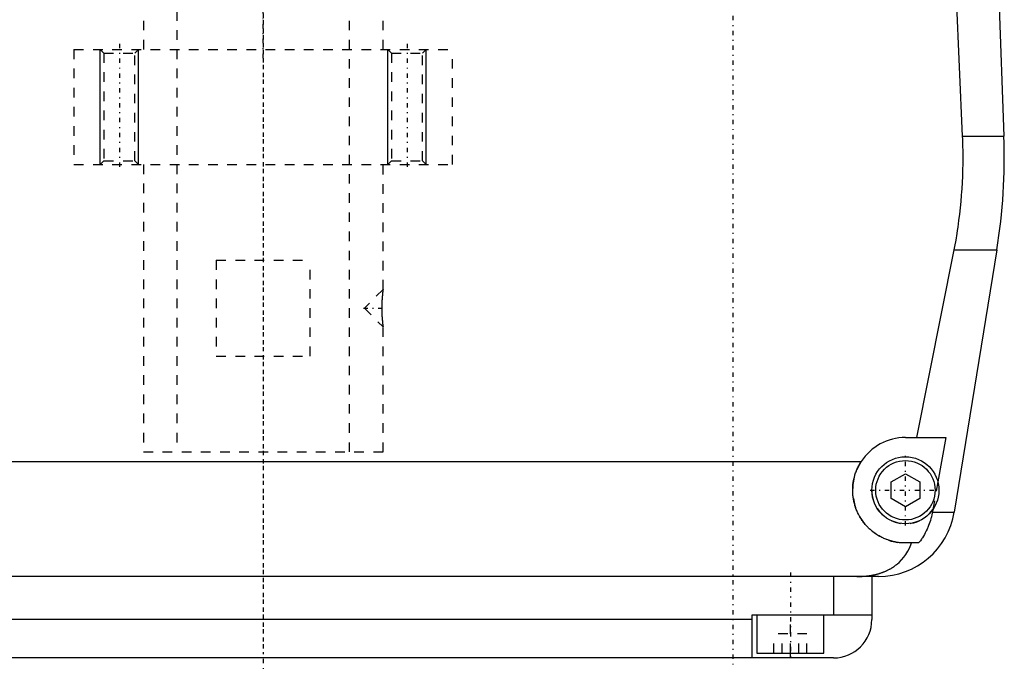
# Model space of a CAD drawing. Extents: x -120 to 120, y -82 to 389.
# Tile 2 of 9: x -25 to 77, y -82 to -14. Entities that reach past the tile are written whole.
import ezdxf

# ---------------------------------------------------------------- set-up
doc = ezdxf.new("R2010")
doc.units = 0
doc.linetypes.add('CENTER', pattern=[1.5, 0.45, -0.5, 0.05, -0.5])
doc.linetypes.add('DASHED', pattern=[2, 1, -1])
for name, color, linetype in [('AM_0', 7, 'CONTINUOUS'), ('AM_10', 7, 'CONTINUOUS'), ('AM_3', 7, 'DASHED'), ('AM_7', 7, 'CENTER')]:
    doc.layers.add(name, color=color, linetype=linetype)

msp = doc.modelspace()

# ---------------------------------------------------------------- linework, layer by layer
at = {"layer": 'AM_0', "color": 7, "linetype": 'CONTINUOUS'}
for p, q in [((76.29, -0.2), (77.28, -26.54)), ((72.97, -26.54), (72.2, -9)), ((72.97, -26.54), (77.28, -26.54)), ((68.19, -58), (72.1, -38.4)), ((72.1, -38.4), (76.54, -38.4)), ((76.54, -38.4), (72.1, -65.78)), ((67, -58), (71.21, -58)), ((71.21, -58), (70.39, -62.62)), ((-62.39, -60.5), (62.39, -60.5)), ((65.5, -62.63), (67, -61.77)), ((65.5, -64.37), (65.5, -62.63)), ((67, -61.77), (68.5, -62.63)), ((68.5, -62.63), (68.5, -64.37)), ((67, -65.23), (65.5, -64.37)), ((68.5, -64.37), (67, -65.23)), ((69.87, -65.5), (69.82, -65.78)), ((69.82, -65.78), (72.1, -65.78)), ((68.39, -69), (67, -69)), ((64.2, -72.5), (-64.2, -72.5)), ((59.5, -72.5), (59.5, -76.5)), ((63.5, -72.5), (63.5, -77)), ((51, -77), (-51, -77)), ((51, -81), (51, -76.5)), ((51, -76.5), (63.5, -76.5)), ((51.5, -76.5), (51.5, -80.5)), ((58.5, -80.5), (58.5, -76.5)), ((59.5, -81), (-59.5, -81)), ((51.5, -80.5), (58.5, -80.5)), ((55, -81), (55, -80.5))]:
    msp.add_line(p, q, dxfattribs=at)
for points in [[(72.1, -38.4, 0), (72.17, -38.06, 0), (72.29, -37.39, 0), (72.4, -36.71, 0), (72.45, -36.38, 0), (72.5, -36.04, 0), (72.59, -35.36, 0), (72.68, -34.69, 0), (72.75, -34.02, 0), (72.82, -33.35, 0), (72.87, -32.69, 0), (72.9, -32.36, 0), (72.92, -32.03, 0), (72.96, -31.37, 0), (72.98, -30.72, 0), (73, -30.07, 0), (73.02, -29.43, 0), (73.02, -28.79, 0), (73.02, -28.47, 0), (73.02, -28.16, 0), (73.01, -27.51, 0), (72.99, -26.87, 0), (72.97, -26.54, 0)], [(67, -69, 0), (66.94, -69, 0), (66.83, -69, 0), (66.72, -68.99, 0), (66.67, -68.99, 0), (66.61, -68.99, 0), (66.5, -68.98, 0), (66.39, -68.97, 0), (66.27, -68.95, 0), (66.16, -68.94, 0), (66.05, -68.92, 0), (66, -68.91, 0), (65.94, -68.9, 0), (65.83, -68.87, 0), (65.72, -68.85, 0), (65.61, -68.82, 0), (65.5, -68.79, 0), (65.39, -68.76, 0), (65.34, -68.74, 0), (65.28, -68.72, 0), (65.17, -68.69, 0), (65.07, -68.65, 0), (65.02, -68.63, 0), (64.96, -68.61, 0), (64.86, -68.57, 0), (64.76, -68.52, 0), (64.7, -68.5, 0), (64.65, -68.47, 0), (64.55, -68.43, 0), (64.45, -68.37, 0), (64.36, -68.32, 0), (64.26, -68.27, 0), (64.16, -68.21, 0), (64.12, -68.18, 0), (64.07, -68.15, 0), (63.98, -68.1, 0), (63.89, -68.04, 0), (63.8, -67.97, 0), (63.71, -67.91, 0), (63.63, -67.85, 0), (63.59, -67.81, 0), (63.55, -67.78, 0), (63.46, -67.71, 0), (63.38, -67.64, 0), (63.31, -67.58, 0), (63.23, -67.51, 0), (63.16, -67.44, 0), (63.12, -67.4, 0), (63.09, -67.36, 0), (63.01, -67.29, 0), (62.94, -67.21, 0), (62.87, -67.14, 0), (62.81, -67.06, 0), (62.74, -66.98, 0), (62.71, -66.94, 0), (62.67, -66.9, 0), (62.61, -66.81, 0), (62.55, -66.73, 0), (62.49, -66.64, 0), (62.43, -66.55, 0), (62.37, -66.46, 0), (62.34, -66.42, 0), (62.31, -66.37, 0), (62.26, -66.28, 0), (62.2, -66.19, 0), (62.18, -66.14, 0), (62.15, -66.1, 0), (62.1, -66, 0), (62.05, -65.9, 0), (62.03, -65.86, 0), (62.01, -65.81, 0), (61.96, -65.71, 0), (61.92, -65.61, 0), (61.88, -65.51, 0), (61.84, -65.41, 0), (61.81, -65.31, 0), (61.79, -65.26, 0), (61.77, -65.21, 0), (61.74, -65.1, 0), (61.71, -65, 0), (61.68, -64.9, 0), (61.65, -64.79, 0), (61.63, -64.69, 0), (61.62, -64.63, 0), (61.61, -64.58, 0), (61.59, -64.47, 0), (61.57, -64.37, 0), (61.55, -64.26, 0), (61.54, -64.16, 0), (61.53, -64.05, 0), (61.52, -64, 0), (61.52, -63.95, 0), (61.51, -63.84, 0), (61.5, -63.73, 0), (61.5, -63.63, 0), (61.5, -63.52, 0), (61.5, -63.42, 0), (61.5, -63.37, 0), (61.5, -63.31, 0), (61.51, -63.21, 0), (61.51, -63.1, 0), (61.52, -62.99, 0), (61.53, -62.88, 0), (61.55, -62.77, 0), (61.56, -62.72, 0), (61.56, -62.66, 0), (61.58, -62.56, 0), (61.6, -62.45, 0), (61.61, -62.39, 0), (61.62, -62.34, 0), (61.65, -62.23, 0), (61.68, -62.12, 0), (61.69, -62.06, 0), (61.71, -62.01, 0), (61.74, -61.9, 0), (61.77, -61.79, 0), (61.81, -61.68, 0), (61.85, -61.57, 0), (61.89, -61.47, 0), (61.91, -61.41, 0), (61.93, -61.36, 0), (61.98, -61.26, 0), (62.03, -61.15, 0), (62.08, -61.05, 0), (62.13, -60.95, 0), (62.18, -60.84, 0), (62.21, -60.79, 0), (62.24, -60.74, 0), (62.3, -60.65, 0), (62.36, -60.55, 0), (62.39, -60.5, 0)], [(69.82, -65.78, 0), (69.8, -65.88, 0), (69.76, -66.08, 0), (69.71, -66.27, 0), (69.69, -66.37, 0), (69.66, -66.46, 0), (69.61, -66.65, 0), (69.55, -66.83, 0), (69.49, -67.01, 0), (69.42, -67.19, 0), (69.34, -67.38, 0), (69.3, -67.47, 0), (69.26, -67.57, 0), (69.17, -67.75, 0), (69.07, -67.93, 0), (68.98, -68.11, 0), (68.88, -68.28, 0), (68.77, -68.45, 0), (68.72, -68.53, 0), (68.67, -68.61, 0), (68.56, -68.77, 0), (68.45, -68.92, 0), (68.39, -69, 0)], [(61.92, -72.5, 0), (62.15, -72.5, 0), (62.41, -72.49, 0), (62.48, -72.49, 0), (62.55, -72.48, 0), (62.59, -72.48, 0), (62.63, -72.48, 0), (62.7, -72.47, 0), (62.77, -72.46, 0), (62.85, -72.46, 0), (62.92, -72.45, 0), (62.99, -72.44, 0), (63.03, -72.44, 0), (63.07, -72.43, 0), (63.14, -72.43, 0), (63.21, -72.42, 0), (63.25, -72.41, 0), (63.28, -72.41, 0), (63.36, -72.39, 0), (63.43, -72.38, 0), (63.46, -72.38, 0), (63.5, -72.37, 0), (63.57, -72.36, 0), (63.64, -72.34, 0), (63.71, -72.33, 0), (63.78, -72.31, 0), (63.86, -72.3, 0), (63.89, -72.29, 0), (63.93, -72.28, 0), (63.99, -72.26, 0), (64.06, -72.25, 0), (64.13, -72.23, 0), (64.2, -72.21, 0), (64.27, -72.19, 0), (64.3, -72.18, 0), (64.33, -72.17, 0), (64.4, -72.15, 0), (64.47, -72.13, 0), (64.53, -72.1, 0), (64.6, -72.08, 0), (64.66, -72.06, 0), (64.69, -72.04, 0), (64.72, -72.03, 0), (64.79, -72.01, 0), (64.85, -71.98, 0), (64.91, -71.95, 0), (64.97, -71.93, 0), (65.03, -71.9, 0), (65.06, -71.89, 0), (65.09, -71.87, 0), (65.15, -71.84, 0), (65.21, -71.81, 0), (65.27, -71.78, 0), (65.33, -71.75, 0), (65.39, -71.72, 0), (65.42, -71.7, 0), (65.45, -71.69, 0), (65.5, -71.65, 0), (65.56, -71.62, 0), (65.59, -71.6, 0), (65.61, -71.59, 0), (65.67, -71.55, 0), (65.72, -71.52, 0), (65.75, -71.5, 0), (65.78, -71.48, 0), (65.83, -71.44, 0), (65.88, -71.41, 0), (65.93, -71.37, 0), (65.98, -71.33, 0), (66.03, -71.29, 0), (66.06, -71.27, 0), (66.08, -71.25, 0), (66.13, -71.21, 0), (66.18, -71.17, 0), (66.34, -71.03, 0), (66.6, -70.77, 0), (66.84, -70.49, 0), (67.05, -70.19, 0), (67.15, -70.03, 0), (67.25, -69.87, 0), (67.42, -69.54, 0), (67.57, -69.18, 0), (67.64, -69, 0)]]:
    msp.add_polyline3d(points, dxfattribs=at)
for radius in [3.5, 3.1]:
    msp.add_circle((67, -63.5), radius, dxfattribs=at)
for centre, radius, start, end in [((17.32, -28.78), 60, 350.775, 2.139), ((67, -63.5), 5.5, 90, 146.9443), ((64.2, -64.5), 8, 270, 350.775), ((59.5, -77), 4, 270, 0)]:
    msp.add_arc(centre, radius, start, end, dxfattribs=at)
at = {"layer": 'AM_10', "color": 7, "linetype": 'CONTINUOUS'}
for p, q in [((-17, -29.5), (-17, -17.5)), ((-13, -29.5), (-13, -17.5)), ((13, -29.5), (13, -17.5)), ((17, -29.5), (17, -17.5))]:
    msp.add_line(p, q, dxfattribs=at)
at = {"layer": 'AM_3', "color": 6, "linetype": 'DASHED'}
for p, q in [((-9, 360.5), (-9, -59.5)), ((9, -59.5), (9, 360.5)), ((-12.5, 345.5), (-12.5, -17.5)), ((12.5, -17.5), (12.5, 345.5)), ((-19.75, -17.5), (-19.75, -29.5)), ((-19.75, -17.5), (19.75, -17.5)), ((-17, -17.5), (-16.62, -17.88)), ((-16.62, -17.88), (-16.62, -29.12)), ((-16.62, -17.88), (-13.38, -17.88)), ((-13.38, -17.88), (-13, -17.5)), ((-13.38, -29.12), (-13.38, -17.88)), ((13, -17.5), (13.38, -17.88)), ((13.38, -17.88), (13.38, -29.12)), ((13.38, -17.88), (16.62, -17.88)), ((16.62, -17.88), (17, -17.5)), ((16.62, -29.12), (16.62, -17.88)), ((19.75, -29.5), (19.75, -17.5)), ((-19.75, -29.5), (19.75, -29.5)), ((-16.62, -29.12), (-17, -29.5)), ((-16.62, -29.12), (-13.38, -29.12)), ((-13, -29.5), (-13.38, -29.12)), ((-12.5, -29.5), (-12.5, -59.5)), ((12.5, -42.55), (12.5, -29.5)), ((13.38, -29.12), (13, -29.5)), ((13.38, -29.12), (16.62, -29.12)), ((17, -29.5), (16.62, -29.12)), ((-4.9, -39.5), (-4.9, -49.5)), ((-4.9, -39.5), (4.9, -39.5)), ((4.9, -49.5), (4.9, -39.5)), ((12.5, -42.55), (10.55, -44.5)), ((10.55, -44.5), (12.5, -46.45)), ((12.5, -59.5), (12.5, -46.45)), ((-4.9, -49.5), (4.9, -49.5)), ((-12.5, -59.5), (12.5, -59.5)), ((70.39, -62.62), (69.87, -65.5)), ((55, -80.5), (55, -76.5)), ((53.27, -80.5), (53.27, -78.5)), ((56.73, -78.5), (53.27, -78.5)), ((54.13, -80.5), (54.13, -78.5)), ((55.87, -80.5), (55.87, -78.5)), ((56.73, -80.5), (56.73, -78.5))]:
    msp.add_line(p, q, dxfattribs=at)
for points in [[(12.5, -42.55, 0), (12.5, -42.55, 0), (12.5, -42.55, 0), (12.5, -42.55, 0), (12.5, -42.55, 0), (12.5, -42.55, 0), (12.5, -42.55, 0), (12.5, -42.56, 0), (12.5, -42.56, 0), (12.5, -42.56, 0), (12.5, -42.57, 0), (12.5, -42.57, 0), (12.5, -42.57, 0), (12.5, -42.57, 0), (12.5, -42.58, 0), (12.5, -42.58, 0), (12.49, -42.59, 0), (12.49, -42.6, 0), (12.49, -42.6, 0), (12.49, -42.6, 0), (12.49, -42.61, 0), (12.49, -42.62, 0), (12.49, -42.62, 0), (12.49, -42.62, 0), (12.49, -42.63, 0), (12.49, -42.64, 0), (12.49, -42.65, 0), (12.49, -42.65, 0), (12.49, -42.66, 0), (12.48, -42.67, 0), (12.48, -42.68, 0), (12.48, -42.69, 0), (12.48, -42.7, 0), (12.48, -42.71, 0), (12.48, -42.71, 0), (12.48, -42.73, 0), (12.48, -42.74, 0), (12.47, -42.75, 0), (12.47, -42.76, 0), (12.47, -42.78, 0), (12.47, -42.78, 0), (12.47, -42.79, 0), (12.47, -42.81, 0), (12.47, -42.82, 0), (12.46, -42.83, 0), (12.46, -42.85, 0), (12.46, -42.87, 0), (12.46, -42.87, 0), (12.46, -42.88, 0), (12.46, -42.9, 0), (12.46, -42.91, 0), (12.45, -42.93, 0), (12.45, -42.95, 0), (12.45, -42.97, 0), (12.45, -42.97, 0), (12.45, -42.98, 0), (12.45, -43, 0), (12.44, -43.02, 0), (12.44, -43.04, 0), (12.44, -43.06, 0), (12.44, -43.08, 0), (12.44, -43.09, 0), (12.44, -43.09, 0), (12.43, -43.11, 0), (12.43, -43.13, 0), (12.43, -43.14, 0), (12.43, -43.15, 0), (12.43, -43.17, 0), (12.43, -43.19, 0), (12.43, -43.2, 0), (12.43, -43.21, 0), (12.42, -43.23, 0), (12.42, -43.25, 0), (12.42, -43.28, 0), (12.42, -43.3, 0), (12.42, -43.32, 0), (12.42, -43.33, 0), (12.41, -43.34, 0), (12.41, -43.37, 0), (12.41, -43.39, 0), (12.41, -43.41, 0), (12.41, -43.43, 0), (12.41, -43.46, 0), (12.4, -43.47, 0), (12.4, -43.48, 0), (12.4, -43.51, 0), (12.4, -43.53, 0), (12.4, -43.56, 0), (12.4, -43.58, 0), (12.4, -43.61, 0), (12.39, -43.62, 0), (12.39, -43.63, 0), (12.39, -43.66, 0), (12.39, -43.68, 0), (12.39, -43.71, 0), (12.39, -43.73, 0), (12.39, -43.76, 0), (12.39, -43.77, 0), (12.39, -43.79, 0), (12.38, -43.81, 0), (12.38, -43.84, 0), (12.38, -43.87, 0), (12.38, -43.89, 0), (12.38, -43.92, 0), (12.38, -43.93, 0), (12.38, -43.95, 0), (12.38, -43.97, 0), (12.38, -44, 0), (12.38, -44.01, 0), (12.38, -44.03, 0), (12.37, -44.05, 0), (12.37, -44.08, 0), (12.37, -44.1, 0), (12.37, -44.11, 0), (12.37, -44.14, 0), (12.37, -44.16, 0), (12.37, -44.19, 0), (12.37, -44.22, 0), (12.37, -44.24, 0), (12.37, -44.26, 0), (12.37, -44.27, 0), (12.37, -44.3, 0), (12.37, -44.33, 0), (12.37, -44.35, 0), (12.37, -44.38, 0), (12.37, -44.41, 0), (12.37, -44.42, 0), (12.37, -44.43, 0), (12.37, -44.46, 0), (12.37, -44.49, 0), (12.37, -44.5, 0)], [(12.37, -44.5, 0), (12.37, -44.51, 0), (12.37, -44.54, 0), (12.37, -44.57, 0), (12.37, -44.58, 0), (12.37, -44.59, 0), (12.37, -44.62, 0), (12.37, -44.65, 0), (12.37, -44.67, 0), (12.37, -44.7, 0), (12.37, -44.73, 0), (12.37, -44.74, 0), (12.37, -44.76, 0), (12.37, -44.78, 0), (12.37, -44.81, 0), (12.37, -44.84, 0), (12.37, -44.86, 0), (12.37, -44.89, 0), (12.37, -44.91, 0), (12.37, -44.92, 0), (12.37, -44.95, 0), (12.38, -44.97, 0), (12.38, -44.99, 0), (12.38, -45, 0), (12.38, -45.03, 0), (12.38, -45.05, 0), (12.38, -45.07, 0), (12.38, -45.08, 0), (12.38, -45.11, 0), (12.38, -45.14, 0), (12.38, -45.16, 0), (12.38, -45.19, 0), (12.39, -45.22, 0), (12.39, -45.23, 0), (12.39, -45.24, 0), (12.39, -45.27, 0), (12.39, -45.29, 0), (12.39, -45.32, 0), (12.39, -45.35, 0), (12.39, -45.37, 0), (12.39, -45.38, 0), (12.4, -45.4, 0), (12.4, -45.42, 0), (12.4, -45.45, 0), (12.4, -45.47, 0), (12.4, -45.49, 0), (12.4, -45.52, 0), (12.4, -45.53, 0), (12.41, -45.54, 0), (12.41, -45.57, 0), (12.41, -45.59, 0), (12.41, -45.61, 0), (12.41, -45.64, 0), (12.41, -45.66, 0), (12.42, -45.67, 0), (12.42, -45.68, 0), (12.42, -45.7, 0), (12.42, -45.72, 0), (12.42, -45.75, 0), (12.42, -45.77, 0), (12.43, -45.79, 0), (12.43, -45.8, 0), (12.43, -45.81, 0), (12.43, -45.83, 0), (12.43, -45.85, 0), (12.43, -45.86, 0), (12.43, -45.87, 0), (12.43, -45.89, 0), (12.44, -45.91, 0), (12.44, -45.92, 0), (12.44, -45.92, 0), (12.44, -45.94, 0), (12.44, -45.96, 0), (12.44, -45.98, 0), (12.45, -46, 0), (12.45, -46.02, 0), (12.45, -46.03, 0), (12.45, -46.03, 0), (12.45, -46.05, 0), (12.45, -46.07, 0), (12.46, -46.09, 0), (12.46, -46.1, 0), (12.46, -46.12, 0), (12.46, -46.13, 0), (12.46, -46.13, 0), (12.46, -46.15, 0), (12.46, -46.17, 0), (12.47, -46.18, 0), (12.47, -46.2, 0), (12.47, -46.21, 0), (12.47, -46.22, 0), (12.47, -46.22, 0), (12.47, -46.24, 0), (12.47, -46.25, 0), (12.48, -46.26, 0), (12.48, -46.28, 0), (12.48, -46.29, 0), (12.48, -46.29, 0), (12.48, -46.3, 0), (12.48, -46.31, 0), (12.48, -46.32, 0), (12.48, -46.33, 0), (12.49, -46.34, 0), (12.49, -46.35, 0), (12.49, -46.36, 0), (12.49, -46.36, 0), (12.49, -46.37, 0), (12.49, -46.38, 0), (12.49, -46.38, 0), (12.49, -46.38, 0), (12.49, -46.39, 0), (12.49, -46.4, 0), (12.49, -46.4, 0), (12.49, -46.41, 0), (12.49, -46.41, 0), (12.5, -46.42, 0), (12.5, -46.42, 0), (12.5, -46.43, 0), (12.5, -46.43, 0), (12.5, -46.43, 0), (12.5, -46.43, 0), (12.5, -46.44, 0), (12.5, -46.44, 0), (12.5, -46.44, 0), (12.5, -46.45, 0), (12.5, -46.45, 0), (12.5, -46.45, 0), (12.5, -46.45, 0), (12.5, -46.45, 0), (12.5, -46.45, 0), (12.5, -46.45, 0)]]:
    msp.add_polyline3d(points, dxfattribs=at)
for radius, start, end in [(5.5, 146.9443, 270), (3.5, 180, 325.0753)]:
    msp.add_arc((67, -63.5), radius, start, end, dxfattribs=at)
at = {"layer": 'AM_7', "color": 4, "linetype": 'CENTER'}
for p, q in [((0, -18.4), (0, 386.4)), ((0, 381.5), (0, -80.5)), ((0, 247.5), (0, -82.5)), ((49, 17), (49, -82)), ((-15, -16.9), (-15, -30.1)), ((15, -16.9), (15, -30.1)), ((10.45, -44.5), (12.65, -44.5)), ((67, -67.17), (67, -59.83)), ((63.32, -63.5), (70.67, -63.5)), ((55, -72.1), (55, -80.9))]:
    msp.add_line(p, q, dxfattribs=at)

doc.saveas('drawing.dxf')
